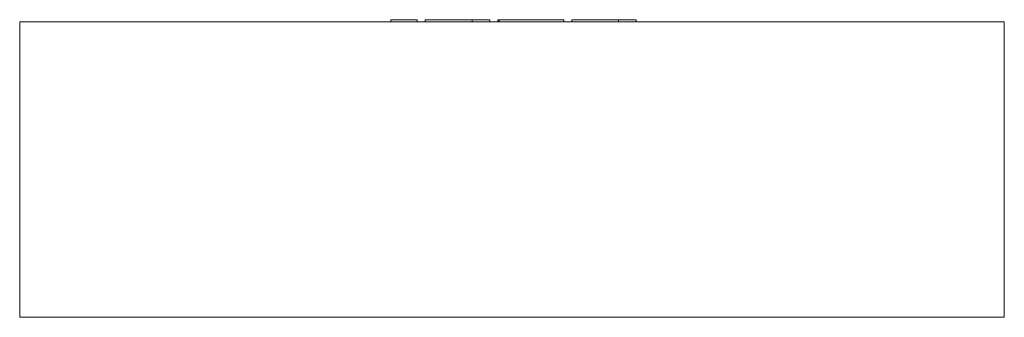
# Model space of a CAD drawing. Header units: millimetres. Extents: x -450 to 450, y -271 to 1.
import ezdxf

# ---------------------------------------------------------------- set-up
doc = ezdxf.new("R2010")
doc.units = ezdxf.units.MM

# ---------------------------------------------------------------- blocks, each defined once
blk = doc.blocks.new('RSen_55_ME_FB_LOD200 - fan coils_jaga - bamc0_06309022-bt-20 - ceiling mounted - 2 pipe_jaga_briza 22_lxhxd 900x630x270 mm-260537-front')
at = {"lineweight": 18}
for p, q in [((450, -1), (-450, -1)), ((-450, -1), (-450, -271)), ((450, -271), (450, -1)), ((-450, -271), (450, -271))]:
    blk.add_line(p, q, dxfattribs=at)
blk = doc.blocks.new('RSen_55_GM_FB_logo - SH_jaga - standard-260147-front')
at = {"lineweight": 18}
for p, q in [((-110.65, 1), (-96.44, 1)), ((-110.65, -1), (-110.65, 1)), ((-96.44, 1), (-86.66, 1)), ((-86.66, -1), (-86.66, 1)), ((-79.35, 1), (-79.35, -1)), ((-79.35, 1), (-68.26, 1)), ((-68.26, 1), (-44.76, 1)), ((-44.76, 1), (-36.51, 1)), ((-36.51, -1), (-36.51, 1)), ((-36.51, 1), (-20.33, 1)), ((-36.51, -1), (-36.51, 1)), ((-20.33, -1), (-20.33, 1)), ((-13, 1), (-13, -1)), ((-13, 1), (-11.87, 1)), ((-11.86, 1), (-11.86, -1)), ((-11.86, 1), (3.84, 1)), ((-11.86, -1), (-11.86, 1)), ((3.84, 1), (27.56, 1)), ((27.56, 1), (47.36, 1)), ((47.36, -1), (47.36, 1)), ((54.61, 1), (54.61, -1)), ((54.61, 1), (65.7, 1)), ((65.7, 1), (89.21, 1)), ((89.21, 1), (97.46, 1)), ((97.46, -1), (97.46, 1)), ((97.46, 1), (113.63, 1)), ((97.46, -1), (97.46, 1)), ((113.63, -1), (113.63, 1))]:
    blk.add_line(p, q, dxfattribs=at)

msp = doc.modelspace()

# ---------------------------------------------------------------- block references
at = {"lineweight": 18}
for name in ['RSen_55_GM_FB_logo - SH_jaga - standard-260147-front', 'RSen_55_ME_FB_LOD200 - fan coils_jaga - bamc0_06309022-bt-20 - ceiling mounted - 2 pipe_jaga_briza 22_lxhxd 900x630x270 mm-260537-front']:
    msp.add_blockref(name, (0, 0), dxfattribs=at)

doc.saveas('drawing.dxf')
